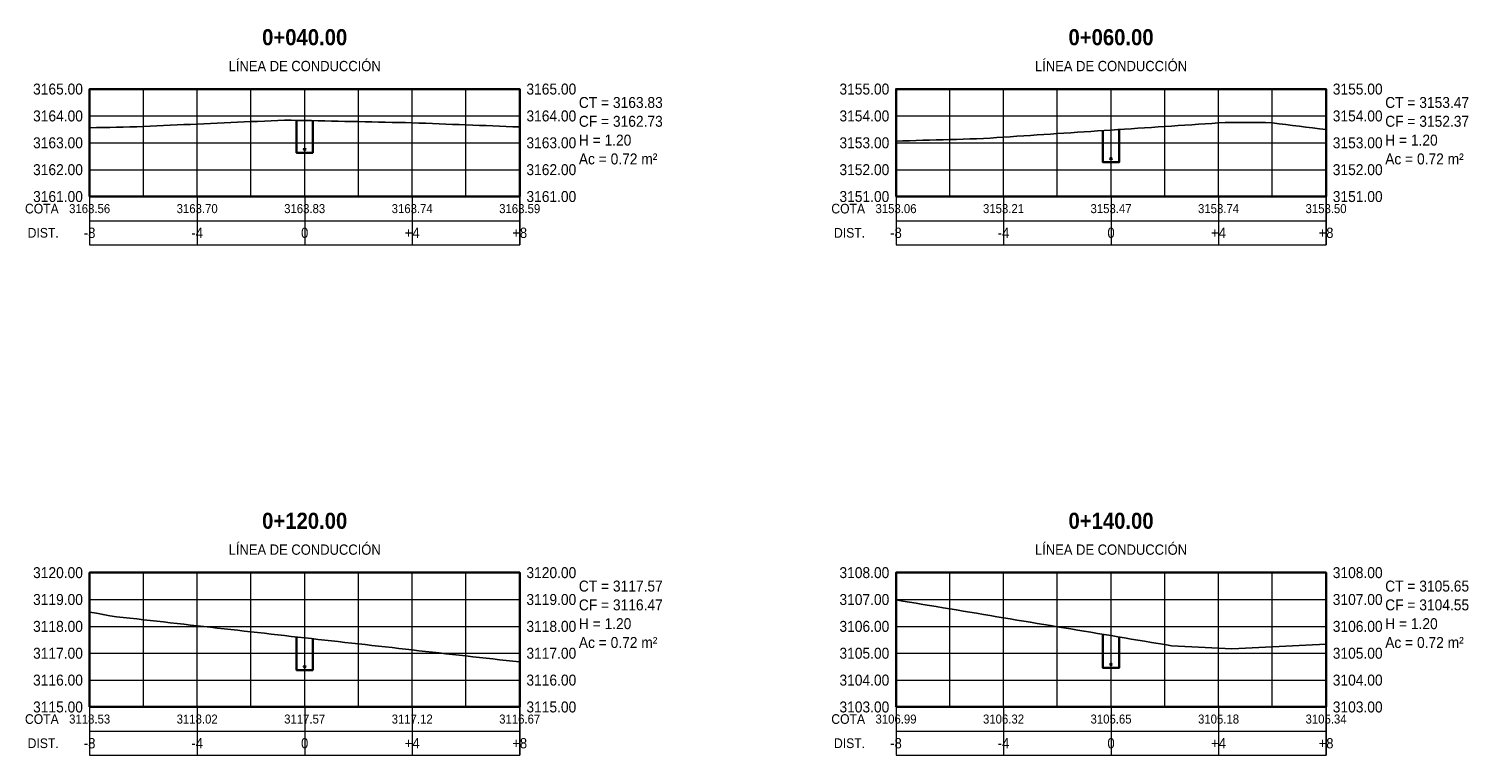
# Model space of a CAD drawing. Header units: metres. Extents: x 295850 to 310263, y 8095845 to 8104014.
# Tile 67 of 78: x 297650 to 297703, y 8103979 to 8104006. Entities that reach past the tile are written whole.
import ezdxf
from ezdxf.enums import TextEntityAlignment as Align

# ---------------------------------------------------------------- set-up
doc = ezdxf.new("R2010")
doc.units = ezdxf.units.M
doc.linetypes.add('CENTER', pattern=[5.08, 3.175, -0.635, 0.635, -0.635])
for name, color, linetype, lineweight in [('AP-EJES', 8, 'CENTER', 13), ('PERF-BANDAS', 7, 'Continuous', 18), ('PERF-MARCO', 7, 'Continuous', 35), ('SEC-GRILLA', 252, 'Continuous', 9), ('SEC-TERRENO', 32, 'Continuous', 25), ('SEC-TUB', 5, 'Continuous', 35), ('SEC-TXT', 7, 'Continuous', 18), ('SEC-ZANJA', 1, 'Continuous', 35)]:
    doc.layers.add(name, color=color, linetype=linetype, lineweight=lineweight)
doc.styles.add('ARIAL', font='arial.ttf')
doc.styles.add('ARIAL-B', font='arialbd.ttf')

# ---------------------------------------------------------------- blocks, each defined once
blk = doc.blocks.new('SECCION_LC_004000')
at = {"layer": 'SEC-TUB'}
h = blk.add_hatch(color=256, dxfattribs=at)
h.dxf.hatch_style = 1
h.paths.add_polyline_path([(297660.031, 8104001.761), (297660.031, 8104001.765), (297660.03, 8104001.769), (297660.029, 8104001.773), (297660.027, 8104001.777), (297660.025, 8104001.78), (297660.022, 8104001.783), (297660.019, 8104001.786), (297660.016, 8104001.788), (297660.012, 8104001.79), (297660.008, 8104001.791), (297660.004, 8104001.792), (297660, 8104001.792), (297659.996, 8104001.792), (297659.992, 8104001.791), (297659.988, 8104001.79), (297659.984, 8104001.788), (297659.981, 8104001.786), (297659.978, 8104001.783), (297659.975, 8104001.78), (297659.973, 8104001.777), (297659.971, 8104001.773), (297659.97, 8104001.769), (297659.969, 8104001.765), (297659.969, 8104001.761), (297659.969, 8104001.757), (297659.97, 8104001.753), (297659.971, 8104001.749), (297659.973, 8104001.745), (297659.975, 8104001.742), (297659.978, 8104001.739), (297659.981, 8104001.736), (297659.984, 8104001.734), (297659.988, 8104001.732), (297659.992, 8104001.731), (297659.996, 8104001.73), (297660, 8104001.729), (297660.004, 8104001.73), (297660.008, 8104001.731), (297660.012, 8104001.732), (297660.016, 8104001.734), (297660.019, 8104001.736), (297660.022, 8104001.739), (297660.025, 8104001.742), (297660.027, 8104001.745), (297660.029, 8104001.749), (297660.03, 8104001.753), (297660.031, 8104001.757)])
at = {"layer": 'AP-EJES'}
blk.add_line((297660, 8104000), (297660, 8104004), dxfattribs=at)
at = {"layer": 'PERF-BANDAS'}
for p, q in [((297652, 8104000), (297652, 8103998.2)), ((297656, 8104000), (297656, 8103998.2)), ((297660, 8104000), (297660, 8103998.2)), ((297664, 8104000), (297664, 8103998.2)), ((297668, 8104000), (297668, 8103998.2)), ((297652, 8103999.1), (297668, 8103999.1))]:
    blk.add_line(p, q, dxfattribs=at)
blk.add_lwpolyline([(297652, 8103998.2), (297668, 8103998.2), (297668, 8104000), (297652, 8104000)], close=True, dxfattribs=at)
at = {"layer": 'PERF-MARCO'}
blk.add_lwpolyline([(297652, 8104000), (297668, 8104000), (297668, 8104004), (297652, 8104004)], close=True, dxfattribs=at)
at = {"layer": 'SEC-GRILLA'}
for p, q in [((297652, 8104004), (297668, 8104004)), ((297652, 8104000), (297652, 8104004)), ((297654, 8104000), (297654, 8104004)), ((297656, 8104000), (297656, 8104004)), ((297658, 8104000), (297658, 8104004)), ((297660, 8104000), (297660, 8104004)), ((297662, 8104000), (297662, 8104004)), ((297664, 8104000), (297664, 8104004)), ((297666, 8104000), (297666, 8104004)), ((297668, 8104000), (297668, 8104004)), ((297652, 8104003), (297668, 8104003)), ((297652, 8104002), (297668, 8104002)), ((297652, 8104001), (297668, 8104001)), ((297652, 8104000), (297668, 8104000))]:
    blk.add_line(p, q, dxfattribs=at)
at = {"layer": 'SEC-TERRENO'}
blk.add_lwpolyline([(297652, 8104002.558), (297652.25, 8104002.564), (297652.5, 8104002.569), (297652.75, 8104002.574), (297653, 8104002.579), (297653.25, 8104002.584), (297653.5, 8104002.589), (297653.75, 8104002.598), (297654, 8104002.609), (297654.25, 8104002.62), (297654.5, 8104002.631), (297654.75, 8104002.642), (297655, 8104002.654), (297655.25, 8104002.665), (297655.5, 8104002.676), (297655.75, 8104002.687), (297656, 8104002.698), (297656.25, 8104002.709), (297656.5, 8104002.721), (297656.75, 8104002.732), (297657, 8104002.743), (297657.25, 8104002.754), (297657.5, 8104002.765), (297657.75, 8104002.777), (297658, 8104002.788), (297658.25, 8104002.799), (297658.5, 8104002.81), (297658.75, 8104002.821), (297659, 8104002.832), (297659.25, 8104002.844), (297659.5, 8104002.84), (297659.75, 8104002.835), (297660, 8104002.829), (297660.25, 8104002.824), (297660.5, 8104002.819), (297660.75, 8104002.814), (297661, 8104002.808), (297661.25, 8104002.803), (297661.5, 8104002.798), (297661.75, 8104002.792), (297662, 8104002.787), (297662.25, 8104002.782), (297662.5, 8104002.777), (297662.75, 8104002.771), (297663, 8104002.766), (297663.25, 8104002.761), (297663.5, 8104002.755), (297663.75, 8104002.75), (297664, 8104002.744), (297664.25, 8104002.735), (297664.5, 8104002.725), (297664.75, 8104002.716), (297665, 8104002.706), (297665.25, 8104002.696), (297665.5, 8104002.687), (297665.75, 8104002.677), (297666, 8104002.667), (297666.25, 8104002.658), (297666.5, 8104002.648), (297666.75, 8104002.638), (297667, 8104002.629), (297667.25, 8104002.619), (297667.5, 8104002.61), (297667.75, 8104002.6), (297668, 8104002.59)], dxfattribs=at)
at = {"layer": 'SEC-TUB'}
blk.add_circle((297660, 8104001.761), 0.0315, dxfattribs=at)
at = {"layer": 'SEC-ZANJA'}
blk.add_lwpolyline([(297659.7, 8104002.836), (297659.7, 8104001.629), (297660.3, 8104001.629), (297660.3, 8104002.823)], dxfattribs=at)
at = {"layer": 'SEC-TXT', "width": 0.9}
for s, height, style, p in [('0+040.00', 0.6, 'ARIAL-B', (297660, 8104005.45)), ('LÍNEA DE CONDUCCIÓN', 0.384, 'ARIAL', (297660, 8104004.55))]:
    blk.add_text(s, height=height, dxfattribs=dict(at, style=style)).set_placement(p, align=Align.BOTTOM_CENTER)
at = {"layer": 'SEC-TXT', "style": 'ARIAL', "width": 0.9}
for s, height, p in [('3165.00', 0.408, (297651.75, 8104004)), ('3164.00', 0.408, (297651.75, 8104003)), ('3163.00', 0.408, (297651.75, 8104002)), ('3162.00', 0.408, (297651.75, 8104001)), ('3161.00', 0.408, (297651.75, 8104000)), ('COTA', 0.36, (297650.85, 8103999.55)), ('DIST.', 0.36, (297650.85, 8103998.65))]:
    blk.add_text(s, height=height, dxfattribs=at).set_placement(p, align=Align.MIDDLE_RIGHT)
for s, p in [('3165.00', (297668.25, 8104004)), ('CT = 3163.83', (297670.2, 8104003.5)), ('3164.00', (297668.25, 8104003)), ('CF = 3162.73', (297670.2, 8104002.8)), ('3163.00', (297668.25, 8104002)), ('H = 1.20', (297670.2, 8104002.1)), ('Ac = 0.72 m²', (297670.2, 8104001.4)), ('3162.00', (297668.25, 8104001)), ('3161.00', (297668.25, 8104000))]:
    blk.add_text(s, height=0.408, dxfattribs=at).set_placement(p, align=Align.MIDDLE_LEFT)
for s, height, p in [('3163.56', 0.336, (297652, 8103999.55)), ('3163.70', 0.336, (297656, 8103999.55)), ('3163.83', 0.336, (297660, 8103999.55)), ('3163.74', 0.336, (297664, 8103999.55)), ('3163.59', 0.336, (297668, 8103999.55)), ('-8', 0.384, (297652, 8103998.65)), ('-4', 0.384, (297656, 8103998.65)), ('0', 0.384, (297660, 8103998.65)), ('+4', 0.384, (297664, 8103998.65)), ('+8', 0.384, (297668, 8103998.65))]:
    blk.add_text(s, height=height, dxfattribs=at).set_placement(p, align=Align.MIDDLE_CENTER)
blk = doc.blocks.new('SECCION_LC_006000')
at = {"layer": 'SEC-TUB'}
h = blk.add_hatch(color=256, dxfattribs=at)
h.dxf.hatch_style = 1
h.paths.add_polyline_path([(297690.031, 8104001.406), (297690.031, 8104001.41), (297690.03, 8104001.414), (297690.029, 8104001.418), (297690.027, 8104001.422), (297690.025, 8104001.425), (297690.022, 8104001.428), (297690.019, 8104001.431), (297690.016, 8104001.433), (297690.012, 8104001.435), (297690.008, 8104001.437), (297690.004, 8104001.437), (297690, 8104001.438), (297689.996, 8104001.437), (297689.992, 8104001.437), (297689.988, 8104001.435), (297689.984, 8104001.433), (297689.981, 8104001.431), (297689.978, 8104001.428), (297689.975, 8104001.425), (297689.973, 8104001.422), (297689.971, 8104001.418), (297689.97, 8104001.414), (297689.969, 8104001.41), (297689.969, 8104001.406), (297689.969, 8104001.402), (297689.97, 8104001.398), (297689.971, 8104001.394), (297689.973, 8104001.39), (297689.975, 8104001.387), (297689.978, 8104001.384), (297689.981, 8104001.381), (297689.984, 8104001.379), (297689.988, 8104001.377), (297689.992, 8104001.376), (297689.996, 8104001.375), (297690, 8104001.375), (297690.004, 8104001.375), (297690.008, 8104001.376), (297690.012, 8104001.377), (297690.016, 8104001.379), (297690.019, 8104001.381), (297690.022, 8104001.384), (297690.025, 8104001.387), (297690.027, 8104001.39), (297690.029, 8104001.394), (297690.03, 8104001.398), (297690.031, 8104001.402)])
at = {"layer": 'AP-EJES'}
blk.add_line((297690, 8104000), (297690, 8104004), dxfattribs=at)
at = {"layer": 'PERF-BANDAS'}
for p, q in [((297682, 8104000), (297682, 8103998.2)), ((297686, 8104000), (297686, 8103998.2)), ((297690, 8104000), (297690, 8103998.2)), ((297694, 8104000), (297694, 8103998.2)), ((297698, 8104000), (297698, 8103998.2)), ((297682, 8103999.1), (297698, 8103999.1))]:
    blk.add_line(p, q, dxfattribs=at)
blk.add_lwpolyline([(297682, 8103998.2), (297698, 8103998.2), (297698, 8104000), (297682, 8104000)], close=True, dxfattribs=at)
at = {"layer": 'PERF-MARCO'}
blk.add_lwpolyline([(297682, 8104000), (297698, 8104000), (297698, 8104004), (297682, 8104004)], close=True, dxfattribs=at)
at = {"layer": 'SEC-GRILLA'}
for p, q in [((297682, 8104004), (297698, 8104004)), ((297682, 8104000), (297682, 8104004)), ((297684, 8104000), (297684, 8104004)), ((297686, 8104000), (297686, 8104004)), ((297688, 8104000), (297688, 8104004)), ((297690, 8104000), (297690, 8104004)), ((297692, 8104000), (297692, 8104004)), ((297694, 8104000), (297694, 8104004)), ((297696, 8104000), (297696, 8104004)), ((297698, 8104000), (297698, 8104004)), ((297682, 8104003), (297698, 8104003)), ((297682, 8104002), (297698, 8104002)), ((297682, 8104001), (297698, 8104001)), ((297682, 8104000), (297698, 8104000))]:
    blk.add_line(p, q, dxfattribs=at)
at = {"layer": 'SEC-TERRENO'}
blk.add_lwpolyline([(297682, 8104002.064), (297682.25, 8104002.071), (297682.5, 8104002.078), (297682.75, 8104002.085), (297683, 8104002.093), (297683.25, 8104002.1), (297683.5, 8104002.107), (297683.75, 8104002.114), (297684, 8104002.121), (297684.25, 8104002.128), (297684.5, 8104002.136), (297684.75, 8104002.143), (297685, 8104002.15), (297685.25, 8104002.159), (297685.5, 8104002.175), (297685.75, 8104002.192), (297686, 8104002.209), (297686.25, 8104002.225), (297686.5, 8104002.242), (297686.75, 8104002.259), (297687, 8104002.275), (297687.25, 8104002.292), (297687.5, 8104002.308), (297687.75, 8104002.325), (297688, 8104002.342), (297688.25, 8104002.358), (297688.5, 8104002.375), (297688.75, 8104002.391), (297689, 8104002.408), (297689.25, 8104002.425), (297689.5, 8104002.441), (297689.75, 8104002.458), (297690, 8104002.475), (297690.25, 8104002.491), (297690.5, 8104002.508), (297690.75, 8104002.524), (297691, 8104002.541), (297691.25, 8104002.558), (297691.5, 8104002.574), (297691.75, 8104002.591), (297692, 8104002.608), (297692.25, 8104002.624), (297692.5, 8104002.641), (297692.75, 8104002.657), (297693, 8104002.674), (297693.25, 8104002.691), (297693.5, 8104002.707), (297693.75, 8104002.724), (297694, 8104002.741), (297694.25, 8104002.752), (297694.5, 8104002.752), (297694.75, 8104002.752), (297695, 8104002.753), (297695.25, 8104002.753), (297695.5, 8104002.753), (297695.75, 8104002.753), (297696, 8104002.74), (297696.25, 8104002.709), (297696.5, 8104002.679), (297696.75, 8104002.648), (297697, 8104002.618), (297697.25, 8104002.587), (297697.5, 8104002.557), (297697.75, 8104002.526), (297698, 8104002.496)], dxfattribs=at)
at = {"layer": 'SEC-TUB'}
blk.add_circle((297690, 8104001.406), 0.0315, dxfattribs=at)
at = {"layer": 'SEC-ZANJA'}
blk.add_lwpolyline([(297689.7, 8104002.455), (297689.7, 8104001.275), (297690.3, 8104001.275), (297690.3, 8104002.495)], dxfattribs=at)
at = {"layer": 'SEC-TXT', "width": 0.9}
for s, height, style, p in [('0+060.00', 0.6, 'ARIAL-B', (297690, 8104005.45)), ('LÍNEA DE CONDUCCIÓN', 0.384, 'ARIAL', (297690, 8104004.55))]:
    blk.add_text(s, height=height, dxfattribs=dict(at, style=style)).set_placement(p, align=Align.BOTTOM_CENTER)
at = {"layer": 'SEC-TXT', "style": 'ARIAL', "width": 0.9}
for s, height, p in [('3155.00', 0.408, (297681.75, 8104004)), ('3154.00', 0.408, (297681.75, 8104003)), ('3153.00', 0.408, (297681.75, 8104002)), ('3152.00', 0.408, (297681.75, 8104001)), ('3151.00', 0.408, (297681.75, 8104000)), ('COTA', 0.36, (297680.85, 8103999.55)), ('DIST.', 0.36, (297680.85, 8103998.65))]:
    blk.add_text(s, height=height, dxfattribs=at).set_placement(p, align=Align.MIDDLE_RIGHT)
for s, p in [('3155.00', (297698.25, 8104004)), ('CT = 3153.47', (297700.2, 8104003.5)), ('3154.00', (297698.25, 8104003)), ('CF = 3152.37', (297700.2, 8104002.8)), ('3153.00', (297698.25, 8104002)), ('H = 1.20', (297700.2, 8104002.1)), ('Ac = 0.72 m²', (297700.2, 8104001.4)), ('3152.00', (297698.25, 8104001)), ('3151.00', (297698.25, 8104000))]:
    blk.add_text(s, height=0.408, dxfattribs=at).set_placement(p, align=Align.MIDDLE_LEFT)
for s, height, p in [('3153.06', 0.336, (297682, 8103999.55)), ('3153.21', 0.336, (297686, 8103999.55)), ('3153.47', 0.336, (297690, 8103999.55)), ('3153.74', 0.336, (297694, 8103999.55)), ('3153.50', 0.336, (297698, 8103999.55)), ('-8', 0.384, (297682, 8103998.65)), ('-4', 0.384, (297686, 8103998.65)), ('0', 0.384, (297690, 8103998.65)), ('+4', 0.384, (297694, 8103998.65)), ('+8', 0.384, (297698, 8103998.65))]:
    blk.add_text(s, height=height, dxfattribs=at).set_placement(p, align=Align.MIDDLE_CENTER)
blk = doc.blocks.new('SECCION_LC_012000')
at = {"layer": 'SEC-TUB'}
h = blk.add_hatch(color=256, dxfattribs=at)
h.dxf.hatch_style = 1
h.paths.add_polyline_path([(297660.031, 8103982.505), (297660.031, 8103982.509), (297660.03, 8103982.513), (297660.029, 8103982.517), (297660.027, 8103982.52), (297660.025, 8103982.524), (297660.022, 8103982.527), (297660.019, 8103982.53), (297660.016, 8103982.532), (297660.012, 8103982.534), (297660.008, 8103982.535), (297660.004, 8103982.536), (297660, 8103982.536), (297659.996, 8103982.536), (297659.992, 8103982.535), (297659.988, 8103982.534), (297659.984, 8103982.532), (297659.981, 8103982.53), (297659.978, 8103982.527), (297659.975, 8103982.524), (297659.973, 8103982.52), (297659.971, 8103982.517), (297659.97, 8103982.513), (297659.969, 8103982.509), (297659.969, 8103982.505), (297659.969, 8103982.5), (297659.97, 8103982.496), (297659.971, 8103982.492), (297659.973, 8103982.489), (297659.975, 8103982.485), (297659.978, 8103982.482), (297659.981, 8103982.48), (297659.984, 8103982.477), (297659.988, 8103982.475), (297659.992, 8103982.474), (297659.996, 8103982.473), (297660, 8103982.473), (297660.004, 8103982.473), (297660.008, 8103982.474), (297660.012, 8103982.475), (297660.016, 8103982.477), (297660.019, 8103982.48), (297660.022, 8103982.482), (297660.025, 8103982.485), (297660.027, 8103982.489), (297660.029, 8103982.492), (297660.03, 8103982.496), (297660.031, 8103982.5)])
at = {"layer": 'AP-EJES'}
blk.add_line((297660, 8103981), (297660, 8103986), dxfattribs=at)
at = {"layer": 'PERF-BANDAS'}
for p, q in [((297652, 8103981), (297652, 8103979.2)), ((297656, 8103981), (297656, 8103979.2)), ((297660, 8103981), (297660, 8103979.2)), ((297664, 8103981), (297664, 8103979.2)), ((297668, 8103981), (297668, 8103979.2)), ((297652, 8103980.1), (297668, 8103980.1))]:
    blk.add_line(p, q, dxfattribs=at)
blk.add_lwpolyline([(297652, 8103979.2), (297668, 8103979.2), (297668, 8103981), (297652, 8103981)], close=True, dxfattribs=at)
at = {"layer": 'PERF-MARCO'}
blk.add_lwpolyline([(297652, 8103981), (297668, 8103981), (297668, 8103986), (297652, 8103986)], close=True, dxfattribs=at)
at = {"layer": 'SEC-GRILLA'}
for p, q in [((297652, 8103986), (297668, 8103986)), ((297652, 8103981), (297652, 8103986)), ((297654, 8103981), (297654, 8103986)), ((297656, 8103981), (297656, 8103986)), ((297658, 8103981), (297658, 8103986)), ((297660, 8103981), (297660, 8103986)), ((297662, 8103981), (297662, 8103986)), ((297664, 8103981), (297664, 8103986)), ((297666, 8103981), (297666, 8103986)), ((297668, 8103981), (297668, 8103986)), ((297652, 8103985), (297668, 8103985)), ((297652, 8103984), (297668, 8103984)), ((297652, 8103983), (297668, 8103983)), ((297652, 8103982), (297668, 8103982)), ((297652, 8103981), (297668, 8103981))]:
    blk.add_line(p, q, dxfattribs=at)
at = {"layer": 'SEC-TERRENO'}
blk.add_lwpolyline([(297652, 8103984.532), (297652.25, 8103984.487), (297652.5, 8103984.441), (297652.75, 8103984.396), (297653, 8103984.36), (297653.25, 8103984.332), (297653.5, 8103984.304), (297653.75, 8103984.275), (297654, 8103984.247), (297654.25, 8103984.219), (297654.5, 8103984.191), (297654.75, 8103984.163), (297655, 8103984.135), (297655.25, 8103984.107), (297655.5, 8103984.079), (297655.75, 8103984.051), (297656, 8103984.023), (297656.25, 8103983.994), (297656.5, 8103983.966), (297656.75, 8103983.938), (297657, 8103983.91), (297657.25, 8103983.882), (297657.5, 8103983.854), (297657.75, 8103983.826), (297658, 8103983.798), (297658.25, 8103983.77), (297658.5, 8103983.742), (297658.75, 8103983.714), (297659, 8103983.685), (297659.25, 8103983.657), (297659.5, 8103983.629), (297659.75, 8103983.601), (297660, 8103983.573), (297660.25, 8103983.545), (297660.5, 8103983.517), (297660.75, 8103983.489), (297661, 8103983.461), (297661.25, 8103983.433), (297661.5, 8103983.404), (297661.75, 8103983.376), (297662, 8103983.348), (297662.25, 8103983.32), (297662.5, 8103983.292), (297662.75, 8103983.264), (297663, 8103983.236), (297663.25, 8103983.208), (297663.5, 8103983.18), (297663.75, 8103983.151), (297664, 8103983.123), (297664.25, 8103983.095), (297664.5, 8103983.067), (297664.75, 8103983.039), (297665, 8103983.011), (297665.25, 8103982.983), (297665.5, 8103982.955), (297665.75, 8103982.927), (297666, 8103982.899), (297666.25, 8103982.87), (297666.5, 8103982.842), (297666.75, 8103982.814), (297667, 8103982.786), (297667.25, 8103982.758), (297667.5, 8103982.73), (297667.75, 8103982.702), (297668, 8103982.674)], dxfattribs=at)
at = {"layer": 'SEC-TUB'}
blk.add_circle((297660, 8103982.505), 0.0315, dxfattribs=at)
at = {"layer": 'SEC-ZANJA'}
blk.add_lwpolyline([(297659.7, 8103983.607), (297659.7, 8103982.373), (297660.3, 8103982.373), (297660.3, 8103983.539)], dxfattribs=at)
at = {"layer": 'SEC-TXT', "width": 0.9}
for s, height, style, p in [('0+120.00', 0.6, 'ARIAL-B', (297660, 8103987.45)), ('LÍNEA DE CONDUCCIÓN', 0.384, 'ARIAL', (297660, 8103986.55))]:
    blk.add_text(s, height=height, dxfattribs=dict(at, style=style)).set_placement(p, align=Align.BOTTOM_CENTER)
at = {"layer": 'SEC-TXT', "style": 'ARIAL', "width": 0.9}
for s, height, p in [('3120.00', 0.408, (297651.75, 8103986)), ('3119.00', 0.408, (297651.75, 8103985)), ('3118.00', 0.408, (297651.75, 8103984)), ('3117.00', 0.408, (297651.75, 8103983)), ('3116.00', 0.408, (297651.75, 8103982)), ('3115.00', 0.408, (297651.75, 8103981)), ('COTA', 0.36, (297650.85, 8103980.55)), ('DIST.', 0.36, (297650.85, 8103979.65))]:
    blk.add_text(s, height=height, dxfattribs=at).set_placement(p, align=Align.MIDDLE_RIGHT)
for s, p in [('3120.00', (297668.25, 8103986)), ('CT = 3117.57', (297670.2, 8103985.5)), ('3119.00', (297668.25, 8103985)), ('CF = 3116.47', (297670.2, 8103984.8)), ('3118.00', (297668.25, 8103984)), ('H = 1.20', (297670.2, 8103984.1)), ('Ac = 0.72 m²', (297670.2, 8103983.4)), ('3117.00', (297668.25, 8103983)), ('3116.00', (297668.25, 8103982)), ('3115.00', (297668.25, 8103981))]:
    blk.add_text(s, height=0.408, dxfattribs=at).set_placement(p, align=Align.MIDDLE_LEFT)
for s, height, p in [('3118.53', 0.336, (297652, 8103980.55)), ('3118.02', 0.336, (297656, 8103980.55)), ('3117.57', 0.336, (297660, 8103980.55)), ('3117.12', 0.336, (297664, 8103980.55)), ('3116.67', 0.336, (297668, 8103980.55)), ('-8', 0.384, (297652, 8103979.65)), ('-4', 0.384, (297656, 8103979.65)), ('0', 0.384, (297660, 8103979.65)), ('+4', 0.384, (297664, 8103979.65)), ('+8', 0.384, (297668, 8103979.65))]:
    blk.add_text(s, height=height, dxfattribs=at).set_placement(p, align=Align.MIDDLE_CENTER)
blk = doc.blocks.new('SECCION_LC_014000')
at = {"layer": 'SEC-TUB'}
h = blk.add_hatch(color=256, dxfattribs=at)
h.dxf.hatch_style = 1
h.paths.add_polyline_path([(297690.031, 8103982.585), (297690.031, 8103982.589), (297690.03, 8103982.594), (297690.029, 8103982.597), (297690.027, 8103982.601), (297690.025, 8103982.605), (297690.022, 8103982.608), (297690.019, 8103982.61), (297690.016, 8103982.613), (297690.012, 8103982.614), (297690.008, 8103982.616), (297690.004, 8103982.617), (297690, 8103982.617), (297689.996, 8103982.617), (297689.992, 8103982.616), (297689.988, 8103982.614), (297689.984, 8103982.613), (297689.981, 8103982.61), (297689.978, 8103982.608), (297689.975, 8103982.605), (297689.973, 8103982.601), (297689.971, 8103982.597), (297689.97, 8103982.594), (297689.969, 8103982.589), (297689.969, 8103982.585), (297689.969, 8103982.581), (297689.97, 8103982.577), (297689.971, 8103982.573), (297689.973, 8103982.57), (297689.975, 8103982.566), (297689.978, 8103982.563), (297689.981, 8103982.56), (297689.984, 8103982.558), (297689.988, 8103982.556), (297689.992, 8103982.555), (297689.996, 8103982.554), (297690, 8103982.554), (297690.004, 8103982.554), (297690.008, 8103982.555), (297690.012, 8103982.556), (297690.016, 8103982.558), (297690.019, 8103982.56), (297690.022, 8103982.563), (297690.025, 8103982.566), (297690.027, 8103982.57), (297690.029, 8103982.573), (297690.03, 8103982.577), (297690.031, 8103982.581)])
at = {"layer": 'AP-EJES'}
blk.add_line((297690, 8103981), (297690, 8103986), dxfattribs=at)
at = {"layer": 'PERF-BANDAS'}
for p, q in [((297682, 8103981), (297682, 8103979.2)), ((297686, 8103981), (297686, 8103979.2)), ((297690, 8103981), (297690, 8103979.2)), ((297694, 8103981), (297694, 8103979.2)), ((297698, 8103981), (297698, 8103979.2)), ((297682, 8103980.1), (297698, 8103980.1))]:
    blk.add_line(p, q, dxfattribs=at)
blk.add_lwpolyline([(297682, 8103979.2), (297698, 8103979.2), (297698, 8103981), (297682, 8103981)], close=True, dxfattribs=at)
at = {"layer": 'PERF-MARCO'}
blk.add_lwpolyline([(297682, 8103981), (297698, 8103981), (297698, 8103986), (297682, 8103986)], close=True, dxfattribs=at)
at = {"layer": 'SEC-GRILLA'}
for p, q in [((297682, 8103986), (297698, 8103986)), ((297682, 8103981), (297682, 8103986)), ((297684, 8103981), (297684, 8103986)), ((297686, 8103981), (297686, 8103986)), ((297688, 8103981), (297688, 8103986)), ((297690, 8103981), (297690, 8103986)), ((297692, 8103981), (297692, 8103986)), ((297694, 8103981), (297694, 8103986)), ((297696, 8103981), (297696, 8103986)), ((297698, 8103981), (297698, 8103986)), ((297682, 8103985), (297698, 8103985)), ((297682, 8103984), (297698, 8103984)), ((297682, 8103983), (297698, 8103983)), ((297682, 8103982), (297698, 8103982)), ((297682, 8103981), (297698, 8103981))]:
    blk.add_line(p, q, dxfattribs=at)
at = {"layer": 'SEC-TERRENO'}
blk.add_lwpolyline([(297682, 8103984.985), (297682.25, 8103984.944), (297682.5, 8103984.902), (297682.75, 8103984.861), (297683, 8103984.819), (297683.25, 8103984.777), (297683.5, 8103984.736), (297683.75, 8103984.694), (297684, 8103984.653), (297684.25, 8103984.611), (297684.5, 8103984.569), (297684.75, 8103984.528), (297685, 8103984.486), (297685.25, 8103984.444), (297685.5, 8103984.403), (297685.75, 8103984.361), (297686, 8103984.32), (297686.25, 8103984.278), (297686.5, 8103984.236), (297686.75, 8103984.195), (297687, 8103984.153), (297687.25, 8103984.112), (297687.5, 8103984.07), (297687.75, 8103984.028), (297688, 8103983.987), (297688.25, 8103983.945), (297688.5, 8103983.904), (297688.75, 8103983.862), (297689, 8103983.82), (297689.25, 8103983.779), (297689.5, 8103983.737), (297689.75, 8103983.695), (297690, 8103983.654), (297690.25, 8103983.612), (297690.5, 8103983.571), (297690.75, 8103983.529), (297691, 8103983.487), (297691.25, 8103983.446), (297691.5, 8103983.404), (297691.75, 8103983.363), (297692, 8103983.321), (297692.25, 8103983.279), (297692.5, 8103983.265), (297692.75, 8103983.251), (297693, 8103983.238), (297693.25, 8103983.225), (297693.5, 8103983.211), (297693.75, 8103983.198), (297694, 8103983.185), (297694.25, 8103983.171), (297694.5, 8103983.168), (297694.75, 8103983.181), (297695, 8103983.193), (297695.25, 8103983.206), (297695.5, 8103983.218), (297695.75, 8103983.231), (297696, 8103983.243), (297696.25, 8103983.256), (297696.5, 8103983.268), (297696.75, 8103983.281), (297697, 8103983.293), (297697.25, 8103983.306), (297697.5, 8103983.318), (297697.75, 8103983.33), (297698, 8103983.343)], dxfattribs=at)
at = {"layer": 'SEC-TUB'}
blk.add_circle((297690, 8103982.585), 0.0315, dxfattribs=at)
at = {"layer": 'SEC-ZANJA'}
blk.add_lwpolyline([(297689.7, 8103983.704), (297689.7, 8103982.454), (297690.3, 8103982.454), (297690.3, 8103983.604)], dxfattribs=at)
at = {"layer": 'SEC-TXT', "width": 0.9}
for s, height, style, p in [('0+140.00', 0.6, 'ARIAL-B', (297690, 8103987.45)), ('LÍNEA DE CONDUCCIÓN', 0.384, 'ARIAL', (297690, 8103986.55))]:
    blk.add_text(s, height=height, dxfattribs=dict(at, style=style)).set_placement(p, align=Align.BOTTOM_CENTER)
at = {"layer": 'SEC-TXT', "style": 'ARIAL', "width": 0.9}
for s, height, p in [('3108.00', 0.408, (297681.75, 8103986)), ('3107.00', 0.408, (297681.75, 8103985)), ('3106.00', 0.408, (297681.75, 8103984)), ('3105.00', 0.408, (297681.75, 8103983)), ('3104.00', 0.408, (297681.75, 8103982)), ('3103.00', 0.408, (297681.75, 8103981)), ('COTA', 0.36, (297680.85, 8103980.55)), ('DIST.', 0.36, (297680.85, 8103979.65))]:
    blk.add_text(s, height=height, dxfattribs=at).set_placement(p, align=Align.MIDDLE_RIGHT)
for s, p in [('3108.00', (297698.25, 8103986)), ('CT = 3105.65', (297700.2, 8103985.5)), ('3107.00', (297698.25, 8103985)), ('CF = 3104.55', (297700.2, 8103984.8)), ('3106.00', (297698.25, 8103984)), ('H = 1.20', (297700.2, 8103984.1)), ('Ac = 0.72 m²', (297700.2, 8103983.4)), ('3105.00', (297698.25, 8103983)), ('3104.00', (297698.25, 8103982)), ('3103.00', (297698.25, 8103981))]:
    blk.add_text(s, height=0.408, dxfattribs=at).set_placement(p, align=Align.MIDDLE_LEFT)
for s, height, p in [('3106.99', 0.336, (297682, 8103980.55)), ('3106.32', 0.336, (297686, 8103980.55)), ('3105.65', 0.336, (297690, 8103980.55)), ('3105.18', 0.336, (297694, 8103980.55)), ('3105.34', 0.336, (297698, 8103980.55)), ('-8', 0.384, (297682, 8103979.65)), ('-4', 0.384, (297686, 8103979.65)), ('0', 0.384, (297690, 8103979.65)), ('+4', 0.384, (297694, 8103979.65)), ('+8', 0.384, (297698, 8103979.65))]:
    blk.add_text(s, height=height, dxfattribs=at).set_placement(p, align=Align.MIDDLE_CENTER)

msp = doc.modelspace()

# ---------------------------------------------------------------- block references
at = {"layer": 'SEC-GRILLA'}
for name in ['SECCION_LC_004000', 'SECCION_LC_006000', 'SECCION_LC_012000', 'SECCION_LC_014000']:
    msp.add_blockref(name, (0, 0), dxfattribs=at)

doc.saveas('drawing.dxf')
